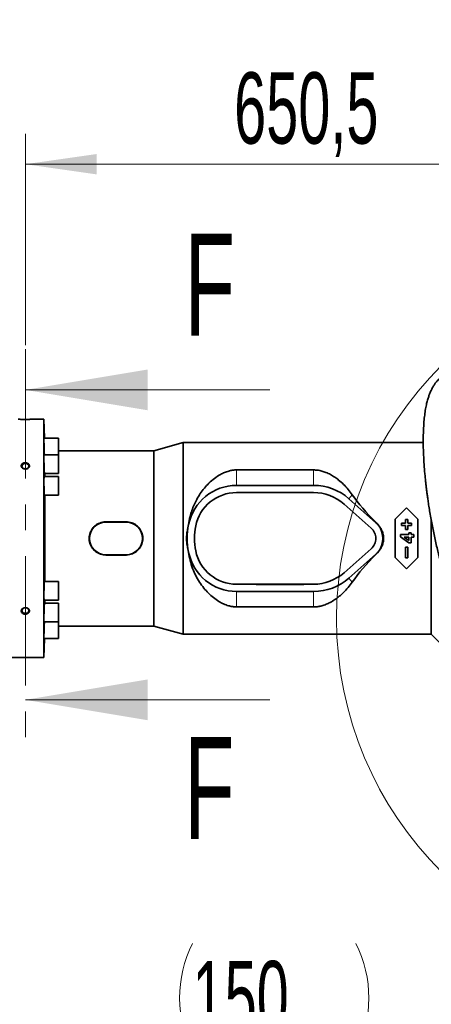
# Model space of a CAD drawing. Header units: millimetres. Extents: x 0 to 12118, y 0 to 8400.
# Tile 21 of 128: x 1649 to 2053, y 5012 to 5978. Entities that reach past the tile are written whole.
import ezdxf

# ---------------------------------------------------------------- set-up
doc = ezdxf.new("R2010")
doc.units = ezdxf.units.MM
doc.header["$LTSCALE"] = 20
doc.linetypes.add('CENTER', pattern=[10.16, 6.35, -1.27, 1.27, -1.27])
doc.styles.add('SLDTEXTSTYLE0', font='TXT', dxfattribs={"width": 0.605})
doc.dimstyles.new('SLDDIMSTYLE1', dxfattribs={"dimtxt": 70, "dimasz": 70, "dimexe": 0, "dimexo": 0.0625, "dimgap": 17.5, "dimtad": 1, "dimdec": 1, "dimrnd": 1e-09, "dimzin": 12, "dimdsep": 46, "dimtxsty": 'SLDTEXTSTYLE0', "dimsah": 1, "dimcen": 0.09, "dimadec": 0, "dimazin": 3, "dimtfac": 1, "dimtmove": 0, "dimatfit": 0, "dimfxl": 1, "dimfrac": 2, "dimtolj": 1, "dimtzin": 12, "dimarcsym": 0})
doc.dimstyles.new('SLDDIMSTYLE2', dxfattribs={"dimtxt": 70, "dimasz": 70, "dimexe": 0, "dimexo": 0.0625, "dimgap": 17.5, "dimtad": 1, "dimdec": 1, "dimrnd": 1e-09, "dimzin": 12, "dimdsep": 46, "dimtxsty": 'SLDTEXTSTYLE0', "dimsah": 1, "dimcen": 0.09, "dimadec": 0, "dimazin": 3, "dimtfac": 1, "dimtofl": 0, "dimtmove": 0, "dimatfit": 3, "dimfxl": 1, "dimfrac": 2, "dimtolj": 1, "dimtzin": 12, "dimarcsym": 0})
doc.dimstyles.new('SLDDIMSTYLE5', dxfattribs={"dimtxt": 0.18, "dimasz": 70, "dimexe": 0, "dimexo": 0.0625, "dimgap": 0, "dimtad": 0, "dimtih": 1, "dimtoh": 1, "dimdec": 0, "dimrnd": 1e-09, "dimzin": 0, "dimdsep": 46, "dimtxsty": 'Standard', "dimblk1": 'NONE', "dimblk2": 'NONE', "dimsah": 1, "dimcen": 0.09, "dimadec": 0, "dimazin": 0, "dimtfac": 70, "dimtdec": 0, "dimtofl": 0, "dimtmove": 0, "dimatfit": 3, "dimldrblk": 'NONE', "dimfxl": 1, "dimfrac": 2, "dimtolj": 1, "dimtzin": 0, "dimarcsym": 0})

# ---------------------------------------------------------------- blocks, each defined once
blk = doc.blocks.new('_D_42')
at = {"color": 7, "linetype": 'Continuous', "lineweight": 0}
for p, q in [((1654.13, 5658.66), (1654.13, 5866.18)), ((2304.63, 5272.87), (2304.63, 5866.18)), ((2304.63, 5836.18), (1654.13, 5836.18))]:
    blk.add_line(p, q, dxfattribs=at)
at = {"color": 7, "linetype": 'Continuous', "lineweight": 18}
for points in [[(1654.13, 5836.18), (1724.13, 5826.18), (1724.13, 5846.18)], [(2304.63, 5836.18), (2234.63, 5846.18), (2234.63, 5826.18)]]:
    blk.add_solid(points, dxfattribs=at)
at = {"color": 7, "linetype": 'Continuous', "lineweight": 18, "insert": (1859.07, 5926.42), "char_height": 70, "attachment_point": 1, "style": 'SLDTEXTSTYLE0'}
blk.add_mtext('650,5', dxfattribs=at)
blk = doc.blocks.new('_D_44')
at = {"color": 7, "linetype": 'Continuous', "lineweight": 0}
for p, q in [((2195.63, 4547.87), (2195.63, 4993.88)), ((2345.63, 4547.87), (2345.63, 4993.88)), ((2195.63, 4963.88), (1805.55, 4963.88)), ((2195.63, 4963.88), (2345.63, 4963.88)), ((2345.63, 4963.88), (2465.63, 4963.88))]:
    blk.add_line(p, q, dxfattribs=at)
at = {"color": 7, "linetype": 'Continuous', "lineweight": 18}
for centre, start, end in [((1925.66, 5017.59), 153.43495, 206.56505), ((1871.22, 5017.59), 333.43495, 26.56505)]:
    blk.add_arc(centre, 120.11, start, end, dxfattribs=at)
for points in [[(2195.63, 4963.88), (2125.63, 4973.88), (2125.63, 4953.88)], [(2345.63, 4963.88), (2415.63, 4953.88), (2415.63, 4973.88)]]:
    blk.add_solid(points, dxfattribs=at)
at = {"color": 7, "linetype": 'Continuous', "lineweight": 18, "insert": (1818.23, 5054.11), "char_height": 70, "attachment_point": 1, "style": 'SLDTEXTSTYLE0'}
blk.add_mtext('150', dxfattribs=at)
blk = doc.blocks.new('_None')

msp = doc.modelspace()

# ---------------------------------------------------------------- linework, layer by layer
at = {"color": 7, "linetype": 'CENTER', "lineweight": 18}
msp.add_line((1654.128604, 5654.662265), (1654.128604, 5270.425017), dxfattribs=at)
at = {"color": 7, "linetype": 'Continuous', "lineweight": 18}
for p, q in [((1894.128604, 5614.662265), (1654.128604, 5614.662265)), ((1894.128604, 5310.425017), (1654.128604, 5310.425017))]:
    msp.add_line(p, q, dxfattribs=at)
at = {"color": 7, "linetype": 'Continuous', "lineweight": 35}
for p, q in [((1672.215906, 5585.870777), (1661.128604, 5585.870777)), ((1672.867157, 5567.221393), (1672.215906, 5585.870777)), ((1672.215906, 5585.870777), (1672.215906, 5468.870777)), ((1686.715906, 5567.221393), (1672.385272, 5567.221393)), ((1686.715906, 5558.071393), (1686.715906, 5567.221393)), ((1686.715906, 5550.852775), (1686.715906, 5558.071393)), ((1808.975672, 5562.870777), (1780.128604, 5554.870777)), ((2044.810496, 5562.870777), (1808.975672, 5562.870777)), ((1808.975672, 5562.870777), (1808.975672, 5374.870777)), ((1686.715906, 5550.852775), (1672.385272, 5550.852775)), ((1672.773949, 5551.601774), (1672.81646, 5550.852775)), ((1780.128604, 5554.870777), (1686.715906, 5554.870777)), ((1686.715906, 5541.702775), (1686.715906, 5550.852775)), ((1780.128604, 5554.870777), (1780.128604, 5382.870777)), ((1686.715906, 5532.552775), (1686.715906, 5541.702775)), ((1686.715906, 5529.520777), (1672.536956, 5529.520777)), ((1672.920187, 5532.552775), (1686.715906, 5532.552775)), ((1673.29845, 5532.552775), (1673.29845, 5529.520777)), ((1686.715906, 5520.370777), (1686.715906, 5529.520777)), ((1861.532686, 5536.11041), (1937.128604, 5536.11041)), ((1686.715906, 5511.220777), (1686.715906, 5520.370777)), ((1861.532686, 5520.970777), (1937.128604, 5520.970777)), ((1672.851432, 5511.220777), (1686.715906, 5511.220777)), ((1673.29845, 5511.220777), (1673.29845, 5468.870777)), ((1861.532686, 5513.870777), (1880.504105, 5513.870777)), ((1927.753104, 5513.870777), (1880.504105, 5513.870777)), ((1881.128604, 5513.970777), (1927.128604, 5513.970777)), ((1927.753104, 5513.870777), (1937.128604, 5513.870777)), ((1966.97071, 5502.552356), (1993.581236, 5478.97525)), ((1971.679131, 5507.86656), (1998.289657, 5484.289455)), ((2017.299488, 5487.74203), (2028.428235, 5498.870777)), ((2028.428235, 5498.870777), (2039.556982, 5487.74203)), ((1733.128604, 5485.156085), (1753.128604, 5485.156085)), ((1733.128604, 5484.870777), (1753.128604, 5484.870777)), ((1814.404091, 5482.490861), (1814.415722, 5482.545571)), ((2017.299488, 5449.999523), (2017.299488, 5487.74203)), ((2023.520646, 5483.720062), (2023.520646, 5481.470062)), ((2027.270646, 5483.720062), (2023.520646, 5483.720062)), ((2023.520646, 5481.470062), (2027.270646, 5481.470062)), ((2027.270646, 5487.470062), (2027.270646, 5483.720062)), ((2029.520646, 5487.470062), (2027.270646, 5487.470062)), ((2027.270646, 5481.470062), (2027.270646, 5477.720062)), ((2029.520646, 5483.720062), (2029.520646, 5487.470062)), ((2033.270646, 5483.720062), (2029.520646, 5483.720062)), ((2029.520646, 5477.720062), (2029.520646, 5481.470062)), ((2029.520646, 5481.470062), (2033.270646, 5481.470062)), ((2033.270646, 5481.470062), (2033.270646, 5483.720062)), ((2039.556982, 5487.74203), (2039.556982, 5449.999523)), ((2052.628604, 5486.723922), (2052.628604, 5374.870777)), ((2022.355675, 5472.595381), (2022.355675, 5470.342676)), ((2030.663367, 5472.595381), (2022.355675, 5472.595381)), ((2027.270646, 5477.720062), (2029.520646, 5477.720062)), ((2030.663367, 5474.32615), (2030.663367, 5472.595381)), ((2032.913367, 5474.32615), (2030.663367, 5474.32615)), ((2032.913367, 5472.595381), (2032.913367, 5474.32615)), ((2035.682598, 5472.595381), (2032.913367, 5472.595381)), ((2035.682598, 5469.999227), (2035.682598, 5472.595381)), ((1672.215906, 5468.870777), (1672.215906, 5351.870777)), ((1673.29845, 5468.870777), (1673.29845, 5426.520777)), ((2022.355675, 5470.342676), (2030.67148, 5464.633842)), ((2026.168776, 5469.999227), (2030.663367, 5469.999227)), ((2030.663367, 5466.910885), (2026.168776, 5469.999227)), ((2030.663367, 5469.999227), (2030.663367, 5466.910885)), ((2030.67148, 5464.633842), (2032.913367, 5464.633842)), ((2032.913367, 5464.633842), (2032.913367, 5469.999227)), ((2032.913367, 5469.999227), (2035.682598, 5469.999227)), ((1753.128604, 5452.870777), (1733.128604, 5452.870777)), ((1753.128604, 5452.585469), (1733.128604, 5452.585469)), ((1814.415722, 5455.195982), (1814.404091, 5455.250693)), ((1993.581236, 5458.766303), (1966.97071, 5435.189198)), ((1998.289657, 5453.452098), (1971.679131, 5429.874993)), ((2000.035096, 5455.195982), (1998.397547, 5453.330327)), ((2027.303235, 5449.870777), (2027.303235, 5460.370777)), ((2027.303235, 5460.370777), (2029.553235, 5460.370777)), ((2029.553235, 5460.370777), (2029.553235, 5449.870777)), ((2028.428235, 5438.870777), (2017.299488, 5449.999523)), ((2029.553235, 5449.870777), (2027.303235, 5449.870777)), ((2039.556982, 5449.999523), (2028.428235, 5438.870777)), ((1686.715906, 5426.520777), (1672.851383, 5426.520777)), ((1686.715906, 5417.370777), (1686.715906, 5426.520777)), ((1880.504105, 5423.870777), (1861.532686, 5423.870777)), ((1880.504105, 5423.870777), (1927.753104, 5423.870777)), ((1927.128604, 5423.770777), (1881.128604, 5423.770777)), ((1937.128604, 5423.870777), (1927.753104, 5423.870777)), ((1686.715906, 5408.220777), (1686.715906, 5417.370777)), ((1937.128604, 5416.770777), (1861.532686, 5416.770777)), ((1672.536816, 5408.220777), (1686.715906, 5408.220777)), ((1686.715906, 5405.188778), (1672.920093, 5405.188778)), ((1673.29845, 5408.220777), (1673.29845, 5405.188778)), ((1686.715906, 5396.038778), (1686.715906, 5405.188778)), ((1686.715906, 5386.888778), (1686.715906, 5396.038778)), ((1937.128604, 5401.631144), (1861.532686, 5401.631144)), ((1672.385272, 5386.888778), (1686.715906, 5386.888778)), ((1686.715906, 5379.67016), (1686.715906, 5386.888778)), ((1686.715906, 5382.870777), (1780.128604, 5382.870777)), ((1686.715906, 5370.52016), (1686.715906, 5379.67016)), ((1780.128604, 5382.870777), (1808.975672, 5374.870777)), ((1808.975672, 5374.870777), (2052.628604, 5374.870777)), ((2052.628604, 5374.870777), (2065.128604, 5362.370777)), ((1672.215906, 5351.870777), (1672.867157, 5370.52016)), ((1672.385272, 5370.52016), (1686.715906, 5370.52016)), ((1640.128604, 5351.870777), (1672.215906, 5351.870777))]:
    msp.add_line(p, q, dxfattribs=at)
at = {"color": 8, "linetype": 'Continuous', "lineweight": 18}
for p, q in [((1861.532686, 5536.11041), (1861.532686, 5520.970777)), ((1937.128604, 5536.11041), (1937.128604, 5520.970777)), ((1975.114988, 5511.744474), (1971.679131, 5507.86656)), ((1733.128604, 5485.156085), (1733.128604, 5484.870777)), ((1753.128604, 5485.156085), (1753.128604, 5484.870777)), ((1814.404091, 5482.490861), (1814.404504, 5482.490777)), ((1998.397547, 5484.411227), (1998.289657, 5484.289455)), ((1733.128604, 5452.585469), (1733.128604, 5452.870777)), ((1753.128604, 5452.585469), (1753.128604, 5452.870777)), ((1814.404091, 5455.250693), (1814.404504, 5455.250777)), ((1998.397547, 5453.330327), (1998.289657, 5453.452098)), ((1975.114988, 5425.99708), (1971.679131, 5429.874993)), ((1861.532686, 5401.631144), (1861.532686, 5416.770777)), ((1937.128604, 5401.631144), (1937.128604, 5416.770777))]:
    msp.add_line(p, q, dxfattribs=at)
at = {"color": 7, "linetype": 'Continuous', "lineweight": 35, "flags": 128}
for points in [[(1654.128604, 5542.412789), (1653.024626, 5542.266637), (1652.040281, 5541.844017), (1651.282238, 5541.190727), (1650.832643, 5540.377561), (1650.740217, 5539.492638), (1651.014975, 5538.631854), (1651.627143, 5537.888488), (1652.510383, 5537.343094), (1653.568983, 5537.054776), (1654.688226, 5537.054776), (1655.746825, 5537.343094), (1656.630066, 5537.888488), (1657.242234, 5538.631854), (1657.516992, 5539.492638), (1657.424565, 5540.377561), (1656.97497, 5541.190727), (1656.216928, 5541.844017), (1655.232582, 5542.266637), (1654.128604, 5542.412789)], [(1654.128604, 5400.723567), (1653.024626, 5400.577414), (1652.040281, 5400.154794), (1651.282238, 5399.501504), (1650.832643, 5398.688338), (1650.740217, 5397.803416), (1651.014975, 5396.942632), (1651.627143, 5396.199265), (1652.510383, 5395.653872), (1653.568983, 5395.365553), (1654.688226, 5395.365553), (1655.746825, 5395.653872), (1656.630066, 5396.199265), (1657.242234, 5396.942632), (1657.516992, 5397.803416), (1657.424565, 5398.688338), (1656.97497, 5399.501504), (1656.216928, 5400.154794), (1655.232582, 5400.577414), (1654.128604, 5400.723567)]]:
    msp.add_lwpolyline(points, dxfattribs=at)
at = {"color": 7, "linetype": 'Continuous', "lineweight": 18}
msp.add_circle((2310.544746, 5390.1286), 350.940452, dxfattribs=at)
at = {"color": 7, "linetype": 'Continuous', "lineweight": 35}
for centre, radius, start, end in [((1861.532686, 5472.870777), 48.1, 90, 168.396417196), ((1937.128604, 5468.870777), 52.1, 48.458841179, 90), ((1861.532686, 5472.870777), 41, 90, 168.463040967), ((1881.128604, 5511.970777), 2, 90, 108.194872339), ((1927.128604, 5511.970777), 2, 71.805127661, 90), ((1937.128604, 5468.870777), 45, 48.458841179, 90), ((1733.128604, 5468.870777), 16, 90, 270), ((1753.128604, 5468.870777), 16, 270, 90), ((1881.128604, 5468.870777), 68.1, 168.463040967, 191.536959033), ((1861.532686, 5472.870777), 48.1, 168.396417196, 168.463040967), ((1881.128604, 5468.870777), 61, 168.463040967, 191.536959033), ((1984.628604, 5468.870777), 20.6, 41.592243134, 48.458841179), ((1984.628604, 5468.870777), 20.6, 318.407756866, 41.592243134), ((1984.628604, 5468.870777), 13.5, 311.541158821, 48.458841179), ((1861.532686, 5464.870777), 48.1, 191.536959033, 191.603582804), ((1861.532686, 5464.870777), 48.1, 191.603582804, 270), ((1861.532686, 5464.870777), 41, 191.536959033, 270), ((1984.628604, 5468.870777), 20.6, 311.541158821, 318.407756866), ((1937.128604, 5468.870777), 45, 270, 311.541158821), ((1881.128604, 5425.770777), 2, 251.805127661, 270), ((1927.128604, 5425.770777), 2, 270, 288.194872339), ((1937.128604, 5468.870777), 52.1, 270, 311.541158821)]:
    msp.add_arc(centre, radius, start, end, dxfattribs=at)
for major_axis, start_param, end_param in [((129.392245, -85.143247), 3.8011962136, 4.1087211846), ((129.392245, 85.143247), 2.1744641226, 2.4819890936)]:
    msp.add_ellipse((2093.427342, 5468.870777), major_axis=major_axis, ratio=0.3078429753, start_param=start_param, end_param=end_param, dxfattribs=at)
for points, knots in [([(2066.186191, 5629.808513), (2065.549121, 5629.449546), (2063.80285, 5628.465581), (2061.310262, 5626.413065), (2058.756771, 5623.871606), (2056.677007, 5621.300283), (2054.983039, 5618.801059), (2053.62967, 5616.464553), (2052.514151, 5614.260745), (2051.444051, 5611.871086), (2050.332382, 5609.006988), (2049.17129, 5605.430461), (2048.036497, 5601.112817), (2046.992015, 5595.954737), (2046.111537, 5590.021679), (2045.39156, 5583.021637), (2044.904801, 5574.896322), (2044.716631, 5565.574681), (2044.855424, 5555.860232), (2045.275933, 5546.244092), (2045.820661, 5538.24246), (2046.357928, 5531.922584), (2046.816661, 5527.165262), (2047.278818, 5522.828574), (2047.728437, 5518.935821), (2048.177983, 5515.288977), (2048.677706, 5511.461811), (2049.295077, 5507.012242), (2050.082992, 5501.70355), (2051.044617, 5495.6779), (2052.155742, 5489.210597), (2053.375086, 5482.594368), (2054.680767, 5475.959473), (2056.063441, 5469.355375), (2057.513839, 5462.821734), (2058.955, 5456.679703), (2060.287165, 5451.276896), (2061.346843, 5447.14776), (2062.139746, 5444.143367), (2062.807142, 5441.661826), (2063.571533, 5438.873951), (2064.5619, 5435.350561), (2065.7975, 5431.088912), (2067.231264, 5426.319006), (2068.783141, 5421.350018), (2070.373448, 5416.445788), (2072.214653, 5410.9694), (2074.314788, 5404.984195), (2076.696287, 5398.52192), (2079.121975, 5392.243936), (2081.632308, 5386.045518), (2084.26048, 5379.859543), (2086.923983, 5373.889986), (2089.154951, 5369.123832), (2090.817361, 5365.692892), (2091.884848, 5363.53442), (2092.791612, 5361.731598), (2093.712808, 5359.926218), (2094.831082, 5357.770507), (2096.294079, 5355.012549), (2098.379739, 5351.190647), (2101.218756, 5346.198638), (2104.975227, 5339.966332), (2109.532297, 5332.913753), (2114.991814, 5325.183566), (2120.889934, 5317.513809), (2125.251977, 5312.68422), (2127.268687, 5310.451349)], [0, 0, 0, 0, 0.0126574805, 0.0346954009, 0.0545413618, 0.0722333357, 0.0876455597, 0.1008007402, 0.1119422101, 0.1226676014, 0.1370510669, 0.1530332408, 0.1709988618, 0.1909959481, 0.2120002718, 0.2335112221, 0.2601161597, 0.2877598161, 0.3164172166, 0.3435694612, 0.3681629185, 0.38214145, 0.3949927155, 0.4066658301, 0.4171030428, 0.4262724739, 0.4359124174, 0.4477427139, 0.4618075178, 0.4782090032, 0.4956437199, 0.5131410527, 0.530685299, 0.5482604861, 0.5655364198, 0.5825701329, 0.5971051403, 0.6085649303, 0.6155034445, 0.621095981, 0.6283958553, 0.6378013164, 0.6493145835, 0.6625910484, 0.6761680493, 0.6893979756, 0.7022757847, 0.7206286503, 0.7381950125, 0.7552479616, 0.7723869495, 0.789618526, 0.8069275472, 0.8226483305, 0.8300819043, 0.8362441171, 0.8411657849, 0.8456008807, 0.8518332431, 0.8598461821, 0.8696171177, 0.8853287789, 0.9040270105, 0.9256030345, 0.9499265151, 0.9768494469, 1, 1, 1, 1]), ([(1647.128604, 5585.870777), (1647.131475, 5585.870616), (1647.149341, 5585.869618), (1647.542085, 5585.847174), (1648.763119, 5585.786147), (1650.575437, 5585.718282), (1652.809951, 5585.672304), (1655.233941, 5585.66985), (1657.381035, 5585.710758), (1659.109776, 5585.770418), (1660.399639, 5585.830177), (1661.051082, 5585.866399), (1661.109464, 5585.869696), (1661.128604, 5585.870777)], [0, 0, 0, 0, 0.019666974, 0.1224106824, 0.2254995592, 0.3308113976, 0.4390845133, 0.5497659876, 0.6614401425, 0.7471487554, 0.8417617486, 0.9481224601, 1, 1, 1, 1]), ([(1672.428142, 5567.101708), (1672.421246, 5567.133514), (1672.395203, 5567.253639), (1672.381508, 5566.388495), (1672.390359, 5564.604765), (1672.433811, 5562.01842), (1672.505598, 5559.002468), (1672.599568, 5555.887759), (1672.69358, 5553.338605), (1672.751598, 5552.084787), (1672.773949, 5551.601774)], [0, 0, 0, 0, 0.05153846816, 0.19465347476, 0.33771767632, 0.48077190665, 0.62386026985, 0.7670154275, 0.91024639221, 1, 1, 1, 1]), ([(1672.47501, 5550.732815), (1672.465629, 5550.764625), (1672.430304, 5550.88441), (1672.396391, 5550.017532), (1672.379412, 5548.231597), (1672.397713, 5545.643718), (1672.447609, 5542.62728), (1672.52519, 5539.513297), (1672.610837, 5536.965999), (1672.668506, 5535.713444), (1672.690713, 5535.231117)], [0, 0, 0, 0, 0.05176528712, 0.1949243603, 0.3380123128, 0.48105763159, 0.62410318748, 0.7671917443, 0.91035153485, 1, 1, 1, 1]), ([(1657.188109, 5538.03844), (1657.421779, 5538.297472), (1657.917299, 5538.846774), (1658.214864, 5539.865272), (1658.090908, 5540.917503), (1657.528685, 5541.869991), (1656.595725, 5542.62428), (1655.381735, 5543.104717), (1654.0135, 5543.253663), (1652.646671, 5543.045376), (1651.447277, 5542.496658), (1650.562314, 5541.67015), (1650.092344, 5540.665229), (1650.078514, 5539.598876), (1650.509042, 5538.586634), (1651.334118, 5537.733668), (1652.471711, 5537.133845), (1653.808533, 5536.861862), (1655.188799, 5536.966245), (1656.371127, 5537.386798), (1656.943219, 5537.84311), (1657.188109, 5538.03844)], [0, 0, 0, 0, 0.0474216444, 0.1005618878, 0.1530632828, 0.2054084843, 0.2582023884, 0.3118197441, 0.366260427, 0.4211899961, 0.4760902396, 0.5304399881, 0.5839194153, 0.63659336, 0.6889189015, 0.741516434, 0.7948574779, 0.8490629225, 0.9038899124, 0.9588590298, 1, 1, 1, 1]), ([(1672.536956, 5529.400651), (1672.525623, 5529.432462), (1672.483024, 5529.552035), (1672.430645, 5528.68397), (1672.388708, 5526.896327), (1672.38087, 5524.306966), (1672.406186, 5521.28979), (1672.463005, 5518.176182), (1672.535165, 5515.630438), (1672.588721, 5514.379008), (1672.609335, 5513.897327)], [0, 0, 0, 0, 0.0519064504, 0.1951111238, 0.3382399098, 0.4813020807, 0.6243305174, 0.7673693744, 0.9104593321, 1, 1, 1, 1]), ([(1672.690713, 5535.231117), (1672.726479, 5534.588787), (1672.798011, 5533.304122), (1672.879716, 5532.508314), (1672.912214, 5532.635584), (1672.920187, 5532.666809)], [0, 0, 0, 0, 0.4300858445, 0.8601747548, 1, 1, 1, 1]), ([(1814.415722, 5482.545571), (1814.828849, 5485.181856), (1815.563592, 5489.87047), (1817.48795, 5496.294695), (1819.674007, 5501.915081), (1822.438606, 5507.512444), (1825.801449, 5513.002861), (1829.799833, 5518.300138), (1834.413991, 5523.287388), (1839.666818, 5527.875937), (1844.878873, 5531.320152), (1849.64617, 5533.65919), (1853.447821, 5535.011875), (1857.154082, 5535.825788), (1859.779271, 5536.093101), (1861.241729, 5536.107538), (1861.532686, 5536.11041)], [0, 0, 0, 0, 0.09878026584, 0.1756800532, 0.2527882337, 0.32974027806, 0.4185159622, 0.50750725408, 0.59631065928, 0.69423697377, 0.79203536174, 0.8478940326, 0.90365487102, 0.94653793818, 0.9893636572, 1, 1, 1, 1]), ([(1937.128604, 5536.11041), (1938.414167, 5536.060175), (1941.167231, 5535.952595), (1945.236097, 5535.073092), (1949.494457, 5533.626759), (1953.719742, 5531.616799), (1957.868666, 5529.082629), (1962.201498, 5525.874096), (1966.660288, 5521.906229), (1971.153399, 5517.105775), (1973.795302, 5513.530433), (1975.114988, 5511.744474)], [0, 0, 0, 0, 0.0764030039, 0.1636189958, 0.2510276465, 0.3564818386, 0.4623468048, 0.5680867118, 0.7119525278, 0.8561141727, 1, 1, 1, 1]), ([(1672.609335, 5513.897327), (1672.644094, 5513.255195), (1672.713612, 5511.970933), (1672.800731, 5511.175957), (1672.841458, 5511.303453), (1672.851432, 5511.334677)], [0, 0, 0, 0, 0.4302331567, 0.8604653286, 1, 1, 1, 1]), ([(1733.128604, 5452.585469), (1732.214927, 5452.630478), (1730.387532, 5452.720499), (1727.723857, 5453.422311), (1725.217194, 5454.529645), (1722.921054, 5456.041178), (1720.909915, 5457.923942), (1719.228684, 5460.122881), (1717.948535, 5462.58404), (1717.097443, 5465.216121), (1716.714759, 5467.943478), (1716.784058, 5470.669066), (1717.312568, 5473.327771), (1718.259534, 5475.85597), (1719.619341, 5478.190668), (1721.351696, 5480.29082), (1723.427572, 5482.078519), (1725.790216, 5483.517167), (1728.373263, 5484.527285), (1730.853107, 5485.073866), (1732.453513, 5485.131692), (1733.128604, 5485.156085)], [0, 0, 0, 0, 0.05333019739, 0.10666275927, 0.15997066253, 0.2132814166, 0.26711321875, 0.32094280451, 0.37493278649, 0.42891733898, 0.48202144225, 0.53512444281, 0.58744376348, 0.63976727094, 0.69244645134, 0.7451294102, 0.79881936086, 0.85250800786, 0.90654492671, 0.9605782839, 1, 1, 1, 1]), ([(1753.128604, 5485.156085), (1754.042282, 5485.111075), (1755.869677, 5485.021055), (1758.533351, 5484.319243), (1761.040015, 5483.211908), (1763.336155, 5481.700376), (1765.347293, 5479.817612), (1767.028525, 5477.618673), (1768.308673, 5475.157513), (1769.159766, 5472.525432), (1769.54245, 5469.798076), (1769.473151, 5467.072487), (1768.944641, 5464.413782), (1767.997674, 5461.885584), (1766.637868, 5459.550886), (1764.905513, 5457.450734), (1762.829637, 5455.663035), (1760.466993, 5454.224387), (1757.883946, 5453.214269), (1755.404101, 5452.667688), (1753.803696, 5452.609862), (1753.128604, 5452.585469)], [0, 0, 0, 0, 0.0533301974, 0.1066627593, 0.1599706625, 0.2132814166, 0.2671132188, 0.3209428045, 0.3749327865, 0.428917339, 0.4820214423, 0.5351244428, 0.5874437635, 0.6397672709, 0.6924464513, 0.7451294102, 0.7988193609, 0.8525080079, 0.9065449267, 0.9605782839, 1, 1, 1, 1]), ([(1998.397547, 5484.411227), (1998.489015, 5484.317816), (1999.068087, 5483.726446), (1999.593052, 5483.085378), (2000.035096, 5482.545571)], [0, 0, 0, 0, 0.1579560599, 1, 1, 1, 1]), ([(1861.532686, 5401.631144), (1861.070257, 5401.638252), (1859.493054, 5401.662496), (1856.821269, 5401.977752), (1852.925216, 5402.867193), (1848.625064, 5404.491719), (1843.636984, 5407.179646), (1838.633046, 5410.702506), (1833.728137, 5415.122631), (1829.178098, 5420.190175), (1824.994532, 5425.91538), (1821.287219, 5432.315453), (1818.177894, 5439.349418), (1815.725862, 5446.976136), (1814.852367, 5452.456462), (1814.415722, 5455.195982)], [0, 0, 0, 0, 0.01690359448, 0.0576528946, 0.09845094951, 0.16623127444, 0.23419300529, 0.32375926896, 0.41364819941, 0.50335805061, 0.60034918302, 0.69759111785, 0.79448859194, 0.89726837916, 1, 1, 1, 1]), ([(1672.851383, 5426.401345), (1672.840271, 5426.433104), (1672.798209, 5426.553319), (1672.710413, 5425.688488), (1672.603992, 5423.903616), (1672.508932, 5421.313931), (1672.435945, 5418.294569), (1672.39203, 5415.178695), (1672.380596, 5412.631861), (1672.391221, 5411.38018), (1672.395309, 5410.898635)], [0, 0, 0, 0, 0.0514164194, 0.1946216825, 0.3378825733, 0.4811416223, 0.6243494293, 0.767482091, 0.9105458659, 1, 1, 1, 1]), ([(1975.114988, 5425.99708), (1973.764879, 5424.173211), (1971.064604, 5420.525396), (1966.745229, 5415.950393), (1962.416311, 5412.041522), (1958.083275, 5408.779799), (1953.735706, 5406.141778), (1949.43455, 5404.099196), (1945.486651, 5402.733425), (1941.595424, 5401.903675), (1938.863704, 5401.644785), (1937.372986, 5401.633065), (1937.128604, 5401.631144)], [0, 0, 0, 0, 0.1470138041, 0.2940337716, 0.4131826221, 0.5324797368, 0.6514446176, 0.744306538, 0.8370184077, 0.9112875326, 0.9854568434, 1, 1, 1, 1]), ([(1672.920093, 5405.069622), (1672.911237, 5405.101368), (1672.877624, 5405.221858), (1672.794785, 5404.358752), (1672.687037, 5402.576153), (1672.581216, 5399.987966), (1672.490506, 5396.968904), (1672.42381, 5393.852162), (1672.389914, 5391.303633), (1672.386562, 5390.050847), (1672.385272, 5389.568751)], [0, 0, 0, 0, 0.05120698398, 0.19435405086, 0.33758947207, 0.48086837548, 0.62413293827, 0.76733837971, 0.91046751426, 1, 1, 1, 1]), ([(1672.395309, 5410.898635), (1672.407268, 5410.256705), (1672.431185, 5408.972856), (1672.485011, 5408.177207), (1672.526571, 5408.303758), (1672.536816, 5408.334952)], [0, 0, 0, 0, 0.4297144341, 0.8594232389, 1, 1, 1, 1]), ([(1658.140738, 5397.395106), (1658.137332, 5397.713099), (1658.130195, 5398.37938), (1657.608658, 5399.340382), (1656.720618, 5400.14953), (1655.531428, 5400.689792), (1654.173912, 5400.889187), (1652.798301, 5400.71278), (1651.571588, 5400.175866), (1650.644296, 5399.347447), (1650.123411, 5398.336817), (1650.056886, 5397.268697), (1650.438288, 5396.260101), (1651.221495, 5395.410854), (1652.32863, 5394.804725), (1653.648544, 5394.50856), (1655.035875, 5394.563284), (1656.328413, 5394.971247), (1657.35747, 5395.689417), (1657.97373, 5396.544709), (1658.091768, 5397.145755), (1658.140738, 5397.395106)], [0, 0, 0, 0, 0.0477806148, 0.1001129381, 0.1528304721, 0.2063465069, 0.2607050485, 0.3156035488, 0.3705359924, 0.4249716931, 0.4785568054, 0.5313068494, 0.5836417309, 0.6361793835, 0.6894220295, 0.7435350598, 0.7983127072, 0.8532941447, 0.9079361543, 0.9618063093, 1, 1, 1, 1]), ([(1672.385272, 5389.568751), (1672.388826, 5388.926638), (1672.395934, 5387.642417), (1672.431696, 5386.845795), (1672.466297, 5386.971953), (1672.474852, 5387.003145)], [0, 0, 0, 0, 0.4294704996, 0.8589377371, 1, 1, 1, 1]), ([(1672.816523, 5386.888778), (1672.801501, 5386.634129), (1672.753116, 5385.813913), (1672.662139, 5383.598131), (1672.559494, 5380.613534), (1672.47362, 5377.487153), (1672.419087, 5374.939173), (1672.401918, 5373.685029), (1672.395309, 5373.202249)], [0, 0, 0, 0, 0.0887085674, 0.285726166, 0.4827859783, 0.6798098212, 0.8767434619, 1, 1, 1, 1]), ([(1672.395309, 5373.202249), (1672.390269, 5372.559905), (1672.380188, 5371.275216), (1672.395984, 5370.477635), (1672.421626, 5370.603502), (1672.427981, 5370.634695)], [0, 0, 0, 0, 0.4292791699, 0.8585581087, 1, 1, 1, 1])]:
    msp.add_open_spline(points, degree=3, knots=knots, dxfattribs=at)
at = {"color": 8, "linetype": 'Continuous', "lineweight": 18}
for points, knots in [([(1814.404091, 5455.250693), (1813.951594, 5456.747578), (1813.058968, 5459.700436), (1812.23919, 5464.25283), (1811.922879, 5468.832979), (1812.234747, 5473.426276), (1813.052592, 5478.013729), (1813.949945, 5480.986404), (1814.404091, 5482.490861)], [0, 0, 0, 0, 0.1696932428, 0.3347483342, 0.4981749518, 0.6630546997, 0.8294735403, 1, 1, 1, 1]), ([(1814.404091, 5482.490861), (1814.259202, 5481.751077), (1813.969281, 5480.270779), (1813.624087, 5477.989307), (1813.363401, 5475.787169), (1813.160946, 5473.400071), (1813.048013, 5471.1211), (1813.009586, 5468.37521), (1813.08327, 5465.430622), (1813.3405, 5462.038776), (1813.759323, 5458.636742), (1814.188336, 5456.383746), (1814.404091, 5455.250693)], [0, 0, 0, 0, 0.0824869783, 0.1650552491, 0.25231841, 0.3250014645, 0.42707029, 0.5018371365, 0.6253530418, 0.7491055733, 0.8738227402, 1, 1, 1, 1]), ([(2000.035096, 5482.545571), (2000.923735, 5481.647703), (2002.715371, 5479.837461), (2004.663502, 5476.49223), (2005.935913, 5472.799103), (2006.376711, 5468.885314), (2005.938633, 5464.964528), (2004.674852, 5461.273198), (2002.721171, 5457.917813), (2000.929139, 5456.101926), (2000.035096, 5455.195982)], [0, 0, 0, 0, 0.1226994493, 0.2473813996, 0.3728892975, 0.4997864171, 0.6259628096, 0.7521947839, 0.8763702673, 1, 1, 1, 1]), ([(2000.035096, 5455.195982), (2000.572557, 5455.845871), (2001.598766, 5457.086743), (2002.895168, 5459.242494), (2003.750793, 5461.11658), (2004.289349, 5462.678452), (2004.587528, 5463.724616), (2004.819561, 5464.73073), (2005.000404, 5465.73684), (2005.132855, 5466.767086), (2005.213702, 5467.820916), (2005.231624, 5468.531273), (2005.231304, 5468.93337), (2005.23056, 5469.10355), (2005.219485, 5469.781451), (2005.156016, 5470.795865), (2004.998018, 5472.026538), (2004.799053, 5473.116199), (2004.548633, 5474.169023), (2004.246187, 5475.192973), (2003.967313, 5475.988266), (2003.722496, 5476.614284), (2003.495704, 5477.154248), (2003.190892, 5477.820621), (2002.780305, 5478.631856), (2002.167237, 5479.706961), (2001.280116, 5481.061348), (2000.473418, 5482.023035), (2000.035096, 5482.545571)], [0, 0, 0, 0, 0.0844988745, 0.1613390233, 0.2515997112, 0.2906403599, 0.3270021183, 0.3606847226, 0.3941865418, 0.4295170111, 0.4648474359, 0.5001777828, 0.5007689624, 0.5051876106, 0.5172509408, 0.5687869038, 0.60704332, 0.641673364, 0.6798671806, 0.7155566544, 0.7487416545, 0.7643823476, 0.7829897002, 0.8074908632, 0.8378851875, 0.8741718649, 0.9316309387, 1, 1, 1, 1])]:
    msp.add_open_spline(points, degree=3, knots=knots, dxfattribs=at)
at = {"color": 7, "linetype": 'Continuous', "lineweight": 18}
for points in [[(1654.128604, 5614.662265), (1774.128604, 5594.662265), (1774.128604, 5634.662265)], [(1654.128604, 5310.425017), (1774.128604, 5290.425017), (1774.128604, 5330.425017)]]:
    msp.add_solid(points, dxfattribs=at)

# ---------------------------------------------------------------- texts
at = {"color": 7, "linetype": 'Continuous', "char_height": 100, "attachment_point": 1, "style": 'SLDTEXTSTYLE0'}
for insert in [(1810.34825, 5767.921368), (1809.98018, 5273.889642)]:
    msp.add_mtext('F', dxfattribs=dict(at, insert=insert))

# ---------------------------------------------------------------- dimensions: what is measured, and where the dimension line sits
at = {"color": 7, "linetype": 'Continuous', "lineweight": 18}
dim = msp.add_linear_dim(base=(1654.128604, 5836.180309), p1=(2304.628607, 5268.870777), p2=(1654.128604, 5654.662265), dimstyle='SLDDIMSTYLE2', dxfattribs=at)
dim.commit()
dim.dimension.update_dxf_attribs({"geometry": '_D_42', "text_midpoint": (1979.378606, 5836.180309), "dimtype": 160})
dim = msp.add_linear_dim(base=(2345.628607, 4963.878439), p1=(2195.628607, 4543.870777), p2=(2345.628607, 4543.870777), text='(<>)', dimstyle='SLDDIMSTYLE1', dxfattribs=at)
dim.commit()
dim.dimension.update_dxf_attribs({"geometry": '_D_44', "text_midpoint": (1898.439677, 4963.878439), "dimtype": 160})

# ---------------------------------------------------------------- leaders
at = {"color": 7, "linetype": 'Continuous', "lineweight": 18, "has_arrowhead": 0}
msp.add_leader([(1964.260925, 6369.518557), (2193.559436, 5720.996606)], dimstyle='SLDDIMSTYLE5', dxfattribs=at)

doc.saveas('drawing.dxf')
